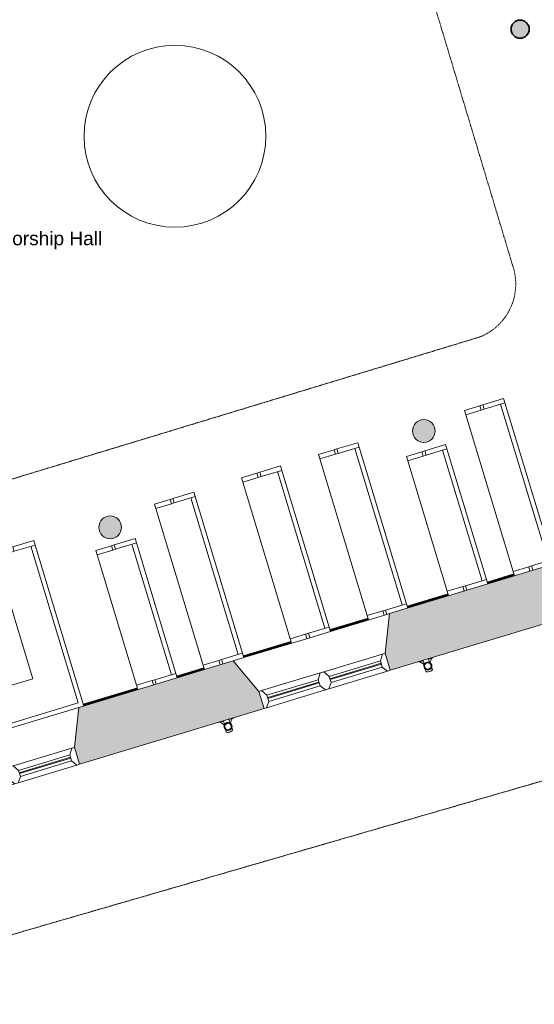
# Model space of a CAD drawing. Header units: millimetres. Extents: x -14859 to 92024, y -10653 to 24175.
# Tile 18 of 29: x 6707 to 12367, y -1239 to 9589. Entities that reach past the tile are written whole.
import ezdxf

# ---------------------------------------------------------------- set-up
doc = ezdxf.new("R2010")
doc.units = ezdxf.units.MM
doc.linetypes.add('Dash2', pattern=[3, 1.5, -1.5])
for name, color, linetype, lineweight in [('A-AREA-IDEN', 2, 'Continuous', 9), ('A-COLS', 52, 'Continuous', 9), ('A-DETL', 90, 'Continuous', 9), ('A-GENM', 13, 'Continuous', 9), ('A-GLAZ', 151, 'Continuous', 9), ('A-WALL', 113, 'Continuous', 9), ('A-WALL-PATT', 111, 'Continuous', 18), ('I-WALL', 2, 'Continuous', 9)]:
    doc.layers.add(name, color=color, linetype=linetype, lineweight=lineweight)
doc.styles.add('Arial_1', font='arial.ttf', dxfattribs={"height": 150})

# ---------------------------------------------------------------- blocks, each defined once
blk = doc.blocks.new('DKA_Window_Double_Chamfered Reveal - DKA_Window_Double_Chamfered Reveal-4314283-00_ Ground Intermediate Door Options')
at = {"layer": 'A-GLAZ', "lineweight": 18}
for p, q in [((-695, 300), (-725, 300)), ((-652, 240), (-695, 300)), ((-652, 170), (-652, 240)), ((-20, 300), (-63, 240)), ((-63, 240), (-63, 170)), ((20, 300), (-20, 300)), ((63, 240), (20, 300)), ((63, 170), (63, 240)), ((695, 300), (652, 240)), ((652, 240), (652, 170)), ((725, 300), (695, 300)), ((-695, 104), (-652, 170)), ((-63, 207), (-652, 207)), ((-652, 207), (-652, 197)), ((-652, 197), (-63, 197)), ((-63, 197), (-63, 207)), ((-63, 170), (-20, 104)), ((20, 104), (63, 170)), ((652, 207), (63, 207)), ((63, 207), (63, 197)), ((63, 197), (652, 197)), ((652, 197), (652, 207)), ((652, 170), (695, 104)), ((-725, 104), (-695, 104)), ((-20, 104), (20, 104)), ((695, 104), (725, 104))]:
    blk.add_line(p, q, dxfattribs=at)
at = {"layer": 'A-GLAZ'}
for p, q in [((-20, 300), (-695, 300)), ((-63, 240), (-652, 240)), ((695, 300), (20, 300)), ((652, 240), (63, 240)), ((-652, 170), (-63, 170)), ((63, 170), (652, 170)), ((-20, 104), (-695, 104)), ((695, 104), (20, 104))]:
    blk.add_line(p, q, dxfattribs=at)
blk = doc.blocks.new('DKA_Furniture_Church Pew - DKA_Furniture_Church Pew-V10-00_ Ground Intermediate Door Options')
at = {"layer": 'A-GENM'}
for p, q in [((50, 450), (0, 450)), ((1850, 450), (50, 450)), ((50, 272), (50, 450)), ((1900, 450), (1850, 450)), ((1850, 450), (1850, 272)), ((1900, 272), (1900, 450)), ((50, 272), (0, 272)), ((50, 240), (0, 240)), ((50, 272), (50, 240)), ((50, 0), (50, 240)), ((1850, 240), (1850, 272)), ((1900, 272), (1850, 272)), ((1900, 240), (1850, 240)), ((1850, 240), (1850, 0)), ((1900, 272), (1900, 240)), ((1900, 0), (1900, 240)), ((0, 40), (0, 0)), ((50, 50), (1850, 50)), ((50, 1), (50, 0)), ((1850, 0), (50, 0)), ((1850, 1), (1850, 0)), ((0, 0), (50, 0)), ((1850, 0), (1900, 0))]:
    blk.add_line(p, q, dxfattribs=at)
blk = doc.blocks.new('DKA_Furniture_Church Pew - DKA_Furniture_Church Pew-V11-00_ Ground Intermediate Door Options')
at = {"layer": 'A-GENM'}
for p, q in [((50, 450), (0, 450)), ((1850, 450), (50, 450)), ((50, 272), (50, 450)), ((1900, 450), (1850, 450)), ((1850, 450), (1850, 272)), ((1900, 272), (1900, 450)), ((50, 272), (0, 272)), ((50, 240), (0, 240)), ((0, 240), (0, 209)), ((50, 272), (50, 240)), ((50, 0), (50, 240)), ((1850, 240), (1850, 272)), ((1900, 272), (1850, 272)), ((1900, 240), (1850, 240)), ((1850, 240), (1850, 0)), ((1900, 272), (1900, 240)), ((1900, 0), (1900, 240)), ((50, 50), (1850, 50)), ((50, 1), (50, 0)), ((1850, 0), (50, 0)), ((1850, 1), (1850, 0)), ((0, 0), (50, 0)), ((1850, 0), (1900, 0))]:
    blk.add_line(p, q, dxfattribs=at)
blk = doc.blocks.new('DKA_Furniture_Church Pew - DKA_Furniture_Church Pew-2145427-00_ Ground Intermediate Door Options')
at = {"layer": 'A-GENM'}
for p, q in [((50, 450), (0, 450)), ((1850, 450), (50, 450)), ((50, 272), (50, 450)), ((1900, 450), (1850, 450)), ((1850, 450), (1850, 272)), ((1900, 272), (1900, 450)), ((50, 272), (0, 272)), ((50, 240), (0, 240)), ((0, 240), (0, 0)), ((50, 272), (50, 240)), ((50, 0), (50, 240)), ((1850, 240), (1850, 272)), ((1900, 272), (1850, 272)), ((1900, 240), (1850, 240)), ((1850, 240), (1850, 0)), ((1900, 272), (1900, 240)), ((1900, 0), (1900, 240)), ((50, 50), (1850, 50)), ((50, 1), (50, 0)), ((1850, 0), (50, 0)), ((1850, 1), (1850, 0)), ((0, 0), (50, 0)), ((1850, 0), (1900, 0))]:
    blk.add_line(p, q, dxfattribs=at)
blk = doc.blocks.new('DKA_Furniture_Church Pew - DKA_Furniture_Church Pew-V12-00_ Ground Intermediate Door Options')
at = {"layer": 'A-GENM'}
for p, q in [((50, 450), (0, 450)), ((1850, 450), (50, 450)), ((50, 272), (50, 450)), ((1900, 450), (1850, 450)), ((1850, 450), (1850, 272)), ((1900, 272), (1900, 450)), ((50, 272), (0, 272)), ((50, 240), (0, 240)), ((50, 272), (50, 240)), ((50, 0), (50, 240)), ((1850, 240), (1850, 272)), ((1900, 272), (1850, 272)), ((1900, 240), (1850, 240)), ((1850, 240), (1850, 0)), ((1900, 272), (1900, 240)), ((1900, 0), (1900, 240)), ((0, 122), (0, 0)), ((50, 50), (1850, 50)), ((50, 1), (50, 0)), ((1850, 0), (50, 0)), ((1850, 1), (1850, 0)), ((0, 0), (50, 0)), ((1850, 0), (1900, 0))]:
    blk.add_line(p, q, dxfattribs=at)
blk = doc.blocks.new('DKA_Furniture_Church Pew short - DKA_Furniture_Church Pew short-2239799-00_ Ground Intermediate Door Options')
at = {"layer": 'A-GENM'}
for p, q in [((50, 450), (0, 450)), ((1550, 450), (50, 450)), ((50, 272), (50, 450)), ((1600, 450), (1550, 450)), ((1550, 450), (1550, 272)), ((1600, 272), (1600, 450)), ((50, 272), (0, 272)), ((50, 240), (0, 240)), ((50, 272), (50, 240)), ((50, 0), (50, 240)), ((1550, 240), (1550, 272)), ((1600, 272), (1550, 272)), ((1600, 240), (1550, 240)), ((1550, 240), (1550, 0)), ((1600, 272), (1600, 240)), ((1600, 0), (1600, 240)), ((50, 50), (1550, 50)), ((50, 1), (50, 0)), ((1550, 0), (50, 0)), ((1550, 1), (1550, 0)), ((0, 0), (50, 0)), ((1550, 0), (1600, 0))]:
    blk.add_line(p, q, dxfattribs=at)
blk = doc.blocks.new('DKA_Furniture_Church Pew long L shape - DKA_Furniture_Church Pew long L shape-2241822-00_ Ground Intermediate Door Options')
at = {"layer": 'A-GENM'}
for p, q in [((-100, 5450), (-100, 5400)), ((140, 5450), (-100, 5450)), ((140, 5400), (140, 5450)), ((140, 5450), (172, 5450)), ((350, 5450), (172, 5450)), ((172, 5400), (172, 5450)), ((350, 5400), (350, 5450)), ((-100, 5400), (-100, 3706)), ((-100, 5400), (140, 5400)), ((-50, 50), (-50, 5400)), ((172, 5400), (140, 5400)), ((172, 5400), (350, 5400)), ((350, 450), (350, 5400)), ((-100, 1854), (-100, 56)), ((1750, 450), (350, 450)), ((1800, 450), (1750, 450)), ((1750, 450), (1750, 272)), ((1800, 272), (1800, 450)), ((1750, 240), (1750, 272)), ((1800, 272), (1750, 272)), ((1800, 240), (1750, 240)), ((1750, 240), (1750, 0)), ((1800, 272), (1800, 240)), ((1800, 0), (1800, 240)), ((-100, 0), (1750, 0)), ((1750, 50), (-50, 50)), ((1750, 0), (1800, 0))]:
    blk.add_line(p, q, dxfattribs=at)
blk = doc.blocks.new('Basic Wall _ Int - Existing Skirting - ___-4378722-00_ Ground Intermediate Door Options')
at = {"layer": 'I-WALL'}
for p, q in [((13402, 3874), (13398, 3873)), ((13403, 3872), (13399, 3871)), ((13405, 3866), (13401, 3865)), ((13405, 3865), (13401, 3864)), ((13406, 3861), (13402, 3860)), ((13408, 3857), (13403, 3856)), ((12967, 3743), (12574, 3624)), ((12968, 3741), (12575, 3622)), ((12970, 3735), (12576, 3616)), ((12970, 3734), (12577, 3615)), ((12971, 3729), (12578, 3610)), ((12973, 3726), (12579, 3607)), ((12143, 3494), (11849, 3404)), ((12144, 3491), (11849, 3402)), ((12146, 3485), (11851, 3396)), ((12146, 3484), (11851, 3395)), ((12147, 3480), (11853, 3391)), ((12148, 3476), (11854, 3387)), ((11418, 3274), (10969, 3138)), ((11419, 3272), (10969, 3136)), ((11420, 3266), (10971, 3130)), ((11421, 3265), (10972, 3129)), ((11422, 3261), (10973, 3125)), ((11423, 3257), (10974, 3121)), ((10538, 3008), (10121, 2882)), ((10539, 3006), (10121, 2879)), ((10541, 3000), (10123, 2873)), ((10541, 2999), (10124, 2873)), ((10542, 2994), (10125, 2868)), ((10543, 2991), (10126, 2864)), ((9690, 2751), (9165, 2592)), ((9691, 2749), (9166, 2590)), ((9693, 2743), (9168, 2584)), ((9693, 2742), (9168, 2583)), ((9694, 2738), (9169, 2579)), ((9695, 2734), (9170, 2575)), ((8734, 2462), (8433, 2371)), ((8735, 2460), (8434, 2369)), ((8737, 2454), (8435, 2363)), ((8737, 2453), (8436, 2362)), ((8738, 2449), (8437, 2358)), ((8740, 2445), (8438, 2354)), ((8002, 2241), (7406, 2060)), ((8003, 2238), (7406, 2058)), ((8005, 2232), (7408, 2051)), ((8005, 2232), (7408, 2052)), ((8006, 2227), (7410, 2047)), ((8007, 2223), (7411, 2043)), ((2193, 468), (1072, 129)), ((2194, 465), (1074, 125)), ((2192, 473), (1080, 136)), ((2192, 473), (1081, 137)), ((2190, 480), (1084, 145)), ((2189, 482), (1087, 148)), ((1069, 143), (1068, 143)), ((1070, 141), (1069, 140)), ((1072, 135), (1071, 134)), ((1072, 134), (1071, 134))]:
    blk.add_line(p, q, dxfattribs=at)
blk = doc.blocks.new('Gutter-AWMS_Rainwater-ApexHeritage_VictorianOgee-RoundPipe - OG50 - P30-4734353-00_ Ground Intermediate Door Options')
at = {"layer": 'A-GENM'}
for p, q in [((8949, 1875), (8902, 1861)), ((8902, 1859), (8917, 1863)), ((8902, 1861), (8902, 1859)), ((8917, 1863), (8953, 1835)), ((8961, 1838), (8949, 1875)), ((9055, 1907), (9007, 1893)), ((9007, 1893), (9019, 1855)), ((9026, 1857), (9041, 1901)), ((9029, 1848), (9026, 1857)), ((9041, 1901), (9055, 1905)), ((9055, 1905), (9055, 1907)), ((8953, 1835), (8956, 1826)), ((8970, 1783), (8977, 1758)), ((9049, 1780), (9041, 1805))]:
    blk.add_line(p, q, dxfattribs=at)
for start, end in [(16.8268, 196.8268), (196.8268, 16.8268)]:
    blk.add_arc((8999, 1816), 44, start, end, dxfattribs=at)
at = {"layer": 'A-GENM', "lineweight": 18}
for radius, start, end in [(37.5, 106.8268, 286.8268), (35.5, 106.8268, 286.8268), (37.5, 286.8268, 106.8268), (35.5, 286.8268, 106.8268)]:
    blk.add_arc((8999, 1816), radius, start, end, dxfattribs=at)
at = {"layer": 'A-GENM'}
for start_param, end_param in [(3.141593, 4.712389), (4.712389, 6.283185)]:
    blk.add_ellipse((9013, 1769), major_axis=(35.9, 10.9), ratio=0.382683, start_param=start_param, end_param=end_param, dxfattribs=at)
blk = doc.blocks.new('Gutter-AWMS_Rainwater-ApexHeritage_VictorianOgee-RoundPipe - OG50 - P30-4734635-00_ Ground Intermediate Door Options')
at = {"layer": 'A-GENM'}
for p, q in [((4216, 444), (4168, 429)), ((4227, 406), (4216, 444)), ((4322, 476), (4274, 461)), ((4274, 461), (4285, 424)), ((4293, 426), (4308, 469)), ((4308, 469), (4322, 474)), ((4322, 474), (4322, 476)), ((4168, 429), (4169, 427)), ((4169, 427), (4183, 432)), ((4183, 432), (4220, 404)), ((4220, 404), (4223, 395)), ((4236, 352), (4244, 327)), ((4296, 417), (4293, 426)), ((4316, 348), (4308, 374))]:
    blk.add_line(p, q, dxfattribs=at)
for start, end in [(16.8268, 196.8268), (196.8268, 16.8268)]:
    blk.add_arc((4266, 385), 44, start, end, dxfattribs=at)
at = {"layer": 'A-GENM', "lineweight": 18}
for radius, start, end in [(37.5, 106.8268, 286.8268), (35.5, 106.8268, 286.8268), (37.5, 286.8268, 106.8268), (35.5, 286.8268, 106.8268)]:
    blk.add_arc((4266, 385), radius, start, end, dxfattribs=at)
at = {"layer": 'A-GENM'}
for start_param, end_param in [(3.141593, 4.712389), (4.712389, 6.283185)]:
    blk.add_ellipse((4280, 337), major_axis=(35.9, 10.9), ratio=0.382683, start_param=start_param, end_param=end_param, dxfattribs=at)

msp = doc.modelspace()

# ---------------------------------------------------------------- hatches: boundary and pattern name
at = {"layer": 'A-COLS'}
msp.add_hatch(color=8, dxfattribs=at).paths.add_polyline_path([(12228.2, 9386.9), (12260.9, 9398.8), (12287.5, 9421.1), (12304.8, 9451.2), (12310.9, 9485.4), (12306, 9516.3), (12291.8, 9544.1), (12269.6, 9566.3), (12241.8, 9580.5), (12210.9, 9585.4), (12180, 9580.5), (12152.1, 9566.3), (12130, 9544.1), (12115.8, 9516.3), (12110.9, 9485.4), (12116.9, 9451.2), (12134.3, 9421.1), (12160.9, 9398.8), (12193.5, 9386.9)])
at = {"layer": 'A-GENM'}
for points in [[(11151.9, 4940.7), (11190.5, 4946.8), (11225.4, 4964.6), (11253, 4992.2), (11270.8, 5027.1), (11276.9, 5065.7), (11270.8, 5104.3), (11253, 5139.2), (11225.4, 5166.8), (11190.5, 5184.6), (11151.9, 5190.7), (11113.3, 5184.6), (11078.4, 5166.8), (11050.8, 5139.2), (11033, 5104.3), (11026.9, 5065.7), (11033, 5027.1), (11050.8, 4992.2), (11078.4, 4964.6), (11113.3, 4946.8)], [(7702, 3881.2), (7740.6, 3887.4), (7775.4, 3905.1), (7803.1, 3932.8), (7820.9, 3967.6), (7827, 4006.2), (7820.9, 4044.9), (7803.1, 4079.7), (7775.4, 4107.4), (7740.6, 4125.1), (7702, 4131.2), (7663.3, 4125.1), (7628.5, 4107.4), (7600.8, 4079.7), (7583.1, 4044.9), (7577, 4006.2), (7583.1, 3967.6), (7600.8, 3932.8), (7628.5, 3905.1), (7663.3, 3887.4), (7680.4, 3884.7)]]:
    msp.add_hatch(color=8, dxfattribs=at).paths.add_polyline_path(points)
at = {"layer": 'A-WALL-PATT', "lineweight": 9}
for points in [[(11049.5, 2514.6), (12638.4, 2995.1), (12464.7, 3569.4), (10875.8, 3088.9), (10986.1, 2724)], [(7622.7, 1478.2), (9135.1, 1935.6), (8961.4, 2509.9), (7449, 2052.5), (7560.6, 1683.7)]]:
    msp.add_hatch(color=8, dxfattribs=at).paths.add_polyline_path(points)
h = msp.add_hatch(color=8, dxfattribs=at)
h.paths.add_polyline_path([(9135.1, 1935.6), (9394.5, 2014.1), (9337.6, 2202), (9054.3, 2538), (8961.4, 2509.9), (9106.4, 2030.3)])
h.paths.add_polyline_path([(10782.4, 2433.8), (11049.5, 2514.6), (10875.8, 3088.9), (10775.3, 3058.5), (10725.6, 2621.7)])
h = msp.add_hatch(color=8, dxfattribs=at)
h.paths.add_polyline_path([(5708.4, 899.3), (5977.3, 980.6), (5920.4, 1168.5), (5637.1, 1504.6), (5534.7, 1473.6), (5621.5, 1186.4)])
h.paths.add_polyline_path([(7365.2, 1400.4), (7622.7, 1478.2), (7449, 2052.5), (7358.1, 2025), (7308.4, 1588.3)])

# ---------------------------------------------------------------- linework, layer by layer
at = {"layer": 'A-COLS', "lineweight": 35}
for start, end in [(90, 180), (0, 90), (180, 0)]:
    msp.add_arc((12210.9, 9485.4), 100, start, end, dxfattribs=at)
at = {"layer": 'A-DETL', "linetype": 'Dash2'}
for p, q in [((10719.6, 11580.1), (12136.2, 6861.4)), ((11763, 6098.5), (1787.8, 3068.6)), ((7136.2, -323.8), (13256, 1449.3)), ((3986.8, -1239.4), (7136.2, -323.8))]:
    msp.add_line(p, q, dxfattribs=at)
at = {"layer": 'A-DETL'}
msp.add_circle((8414.3, 8307.6), 1000, dxfattribs=at)
at = {"layer": 'A-DETL', "linetype": 'Dash2'}
msp.add_arc((11537.3, 6681.6), 625.3, 291.15763, 16.70956, dxfattribs=at)
at = {"layer": 'A-GENM', "lineweight": 18}
for centre, start, end in [((11151.9, 5065.7), 90, 180), ((11151.9, 5065.7), 0, 90), ((11151.9, 5065.7), 180, 0), ((7702, 4006.2), 90, 180), ((7702, 4006.2), 0, 90), ((7702, 4006.2), 180, 360)]:
    msp.add_arc(centre, 125, start, end, dxfattribs=at)
at = {"layer": 'A-WALL', "color": 7, "lineweight": 18}
for p, q in [((12464.7, 3569.4), (10775.3, 3058.5)), ((10775.3, 3058.5), (10725.6, 2621.7)), ((10782.4, 2433.8), (12638.4, 2995.1)), ((10725.6, 2621.7), (10782.4, 2433.8)), ((9054.3, 2538), (7358.1, 2025)), ((9337.6, 2202), (9054.3, 2538)), ((9394.5, 2014.1), (9337.6, 2202)), ((7358.1, 2025), (7308.4, 1588.3)), ((7365.2, 1400.4), (9394.5, 2014.1)), ((7308.4, 1588.3), (7365.2, 1400.4))]:
    msp.add_line(p, q, dxfattribs=at)
at = {"layer": 'I-WALL'}
for p, q in [((12148.8, 3475.4), (11854, 3386.2)), ((11423.4, 3255.9), (10974.2, 3120)), ((10126.6, 2862.3), (10745, 3049.3)), ((10543.6, 2989.7), (10126.2, 2863.4)), ((9695.6, 2733.1), (9170.5, 2574.2)), ((9170.9, 2573.3), (9897, 2792.9)), ((8739.9, 2444), (8438.3, 2352.7)), ((8007.7, 2222.4), (7411.2, 2041.9))]:
    msp.add_line(p, q, dxfattribs=at)

# ---------------------------------------------------------------- block references
at = {"layer": 'A-GENM'}
for name, p, rotation in [('DKA_Furniture_Church Pew - DKA_Furniture_Church Pew-V10-00_ Ground Intermediate Door Options', (12579.9, 3604.3), 106.826840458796), ('DKA_Furniture_Church Pew - DKA_Furniture_Church Pew-V11-00_ Ground Intermediate Door Options', (10974.6, 3118.8), 106.826840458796), ('DKA_Furniture_Church Pew short - DKA_Furniture_Church Pew short-2239799-00_ Ground Intermediate Door Options', (11854.5, 3384.9), 106.8268404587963), ('DKA_Furniture_Church Pew - DKA_Furniture_Church Pew-2145427-00_ Ground Intermediate Door Options', (10126.6, 2862.3), 106.826840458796), ('DKA_Furniture_Church Pew - DKA_Furniture_Church Pew-V12-00_ Ground Intermediate Door Options', (9170.9, 2573.3), 106.8268404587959), ('DKA_Furniture_Church Pew long L shape - DKA_Furniture_Church Pew long L shape-2241822-00_ Ground Intermediate Door Options', (7382.5, 2136.9), 106.8268404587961), ('DKA_Furniture_Church Pew short - DKA_Furniture_Church Pew short-2239799-00_ Ground Intermediate Door Options', (8438.7, 2351.8), 106.8268404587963)]:
    msp.add_blockref(name, p, dxfattribs=dict(at, rotation=rotation))
for name, p in [('Gutter-AWMS_Rainwater-ApexHeritage_VictorianOgee-RoundPipe - OG50 - P30-4734635-00_ Ground Intermediate Door Options', (6930, 2095.8)), ('Gutter-AWMS_Rainwater-ApexHeritage_VictorianOgee-RoundPipe - OG50 - P30-4734353-00_ Ground Intermediate Door Options', (0, 0))]:
    msp.add_blockref(name, p, dxfattribs=at)
at = {"layer": 'A-GLAZ', "rotation": 196.8268404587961}
for p in [(10001.6, 2511.1), (6584.4, 1477.6)]:
    msp.add_blockref('DKA_Window_Double_Chamfered Reveal - DKA_Window_Double_Chamfered Reveal-4314283-00_ Ground Intermediate Door Options', p, dxfattribs=at)
at = {"layer": 'I-WALL'}
msp.add_blockref('Basic Wall _ Int - Existing Skirting - ___-4378722-00_ Ground Intermediate Door Options', (0, 0), dxfattribs=at)

# ---------------------------------------------------------------- texts
at = {"layer": 'A-AREA-IDEN', "insert": (6427.1, 7259.1), "char_height": 150, "width": 1471.097, "attachment_point": 1, "style": 'Arial_1'}
msp.add_mtext('Worship Hall', dxfattribs=at)

doc.saveas('drawing.dxf')
